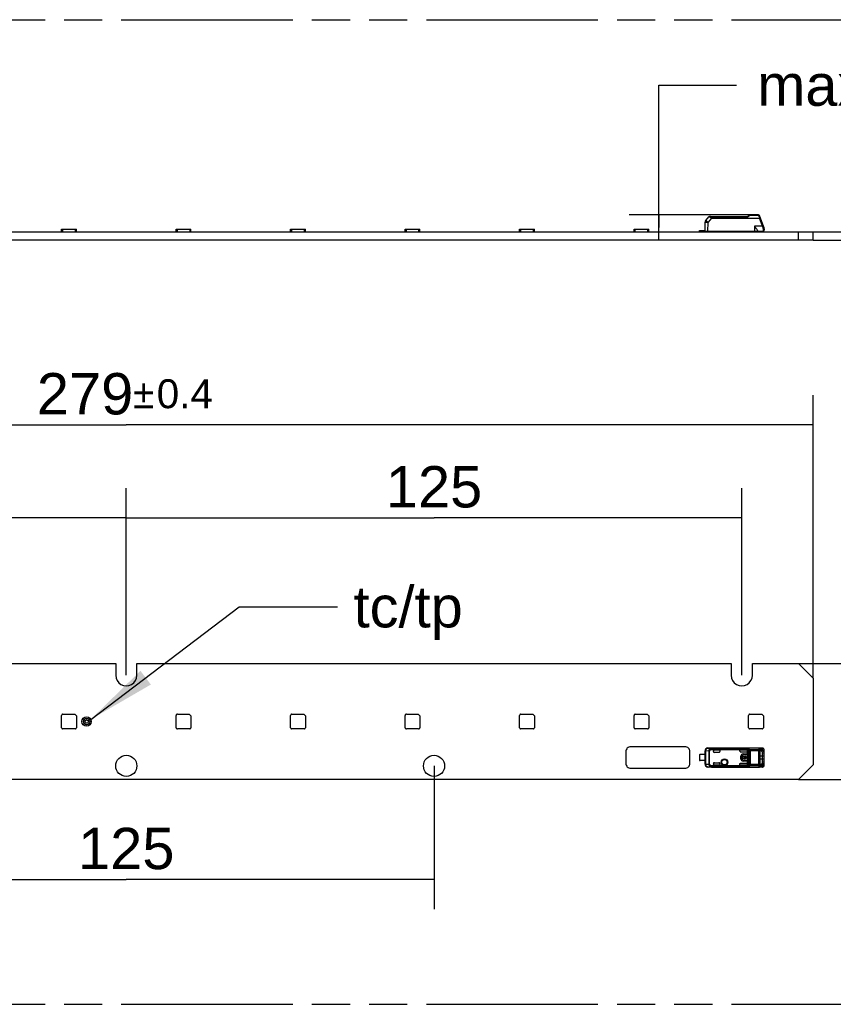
# Model space of a CAD drawing. Header units: millimetres. Extents: x 0 to 210, y 0 to 297.
# Tile 4 of 36: x 91 to 133, y 133 to 183. Entities that reach past the tile are written whole.
import ezdxf
from ezdxf.enums import TextEntityAlignment as Align

# ---------------------------------------------------------------- set-up
doc = ezdxf.new("R2010")
doc.units = ezdxf.units.MM
doc.header["$LTSCALE"] = 19.36
doc.linetypes.add('PHANTOM', pattern=[0.8, 0.45, -0.05, 0.1, -0.05, 0.1, -0.05])
doc.layers.get('0').update_dxf_attribs({"linetype": 'CONTINUOUS'})
for name, color, linetype in [('DEFAULT_3', 7, 'PHANTOM'), ('Z_DIM_2D', 7, 'CONTINUOUS'), ('Z_NOTICE', 7, 'CONTINUOUS')]:
    doc.layers.add(name, color=color, linetype=linetype)
doc.styles.get("Standard").update_dxf_attribs({"font": 'txt', "width": 0.7})
doc.styles.add('TEXTSTYLE_3', font='helveticaneueltw1g-ltcn.otf')
doc.styles.add('TEXTSTYLE_4', font='gdt', dxfattribs={"width": 0.7})
doc.dimstyles.new('DIMSTYLE_3', dxfattribs={"dimtxt": 2.1, "dimasz": 3.5, "dimexe": 1.5, "dimexo": 0, "dimgap": 0.525, "dimtad": 1, "dimdec": 3, "dimlfac": 4, "dimdsep": 46, "dimtxsty": 'TEXTSTYLE_3', "dimblk": '_FILLED', "dimblk1": '_FILLED', "dimblk2": '_FILLED', "dimcen": 0.09, "dimclrt": 5, "dimazin": 2, "dimtp": 0.5, "dimtm": 0.5, "dimtfac": 1, "dimtdec": 3, "dimtofl": 0, "dimtmove": 0, "dimatfit": 3, "dimldrblk": '_FILLED', "dimfxl": 0, "dimtolj": 1, "dimarcsym": 0})
doc.dimstyles.new('DIMSTYLE_4', dxfattribs={"dimtxt": 2.1, "dimasz": 3.5, "dimexe": 1.5, "dimexo": 0, "dimgap": 0.525, "dimtad": 1, "dimdec": 3, "dimlfac": 4, "dimdsep": 46, "dimtxsty": 'TEXTSTYLE_3', "dimblk": '_FILLED', "dimblk1": '_FILLED', "dimblk2": '_FILLED', "dimcen": 0.09, "dimclrt": 5, "dimazin": 2, "dimtol": 1, "dimtp": 0.4, "dimtm": 0.4, "dimtfac": 1, "dimtdec": 3, "dimtofl": 0, "dimtmove": 0, "dimatfit": 3, "dimldrblk": '_FILLED', "dimfxl": 0, "dimtolj": 1, "dimarcsym": 0})
doc.dimstyles.new('DIMSTYLE_5', dxfattribs={"dimtxt": 2.1, "dimasz": 3.5, "dimexe": 1.5, "dimexo": 0, "dimgap": 1.05, "dimtad": 1, "dimdec": 3, "dimlfac": 4, "dimdsep": 46, "dimtxsty": 'TEXTSTYLE_3', "dimblk": '_FILLED', "dimblk1": '_FILLED', "dimblk2": '_FILLED', "dimcen": 0.09, "dimclrt": 5, "dimazin": 2, "dimtol": 1, "dimtp": 0.15, "dimtm": 0.15, "dimtfac": 1, "dimtdec": 3, "dimtofl": 0, "dimtmove": 0, "dimatfit": 3, "dimldrblk": '_FILLED', "dimfxl": 0, "dimtolj": 1, "dimarcsym": 0})
doc.dimstyles.new('DIMSTYLE_6', dxfattribs={"dimtxt": 2.1, "dimasz": 3.5, "dimexe": 1.5, "dimexo": 0, "dimgap": 1.05, "dimtad": 1, "dimdec": 3, "dimlfac": 4, "dimdsep": 46, "dimtxsty": 'TEXTSTYLE_3', "dimblk": '_FILLED', "dimblk1": '_FILLED', "dimblk2": '_FILLED', "dimcen": 0.09, "dimclrt": 5, "dimazin": 2, "dimtp": 0.1, "dimtm": 0.1, "dimtfac": 1, "dimtdec": 3, "dimtofl": 0, "dimtmove": 0, "dimatfit": 3, "dimldrblk": '_FILLED', "dimfxl": 0, "dimtolj": 1, "dimarcsym": 0})
doc.dimstyles.get("Standard").update_dxf_attribs({"dimtxt": 3.5, "dimasz": 3.5, "dimexe": 1.5, "dimexo": 0, "dimtad": 1, "dimdsep": 46, "dimtxsty": 'Standard', "dimblk": '_FILLED', "dimblk1": '_FILLED', "dimblk2": '_FILLED', "dimcen": 0.09, "dimclrt": 5, "dimazin": 2, "dimtol": 1, "dimtp": 0.05, "dimtm": 0.05, "dimtfac": 1, "dimtofl": 0, "dimtmove": 0, "dimatfit": 3, "dimldrblk": '_FILLED', "dimfxl": 0, "dimtolj": 1, "dimarcsym": 0})

# ---------------------------------------------------------------- blocks, each defined once
blk = doc.blocks.new('*D4')
at = {"layer": 'Z_DIM_2D', "color": 2, "linetype": 'Continuous', "transparency": 16777216}
for p, q in [((65.594, 149.388), (65.594, 158.886)), ((96.844, 149.388), (96.844, 158.886)), ((65.594, 157.386), (81.219, 157.386)), ((96.844, 157.386), (81.219, 157.386))]:
    blk.add_line(p, q, dxfattribs=at)
at = {"layer": 'Z_DIM_2D', "color": 5, "linetype": 'Continuous', "transparency": 16777216, "style": 'TEXTSTYLE_3'}
blk.add_text('125', height=2.1, dxfattribs=at).set_placement((81.219, 157.911), align=Align.CENTER)
blk = doc.blocks.new('_FILLED')
at = {"color": 0, "linetype": 'ByBlock'}
blk.add_solid([(0, 0), (-1, 0.125), (-1, -0.125)], dxfattribs=at)
blk = doc.blocks.new('_NONE')
blk = doc.blocks.new('*D5')
at = {"layer": 'Z_DIM_2D', "color": 2, "linetype": 'Continuous', "transparency": 16777216}
for p, q in [((96.844, 149.388), (96.844, 158.886)), ((128.094, 149.388), (128.094, 158.886)), ((96.844, 157.386), (112.469, 157.386)), ((128.094, 157.386), (112.469, 157.386))]:
    blk.add_line(p, q, dxfattribs=at)
at = {"layer": 'Z_DIM_2D', "color": 5, "linetype": 'Continuous', "transparency": 16777216, "style": 'TEXTSTYLE_3'}
blk.add_text('125', height=2.1, dxfattribs=at).set_placement((112.469, 157.911), align=Align.CENTER)
blk = doc.blocks.new('*D6')
at = {"layer": 'Z_DIM_2D', "color": 2, "linetype": 'Continuous', "transparency": 16777216}
for p, q in [((61.969, 149.238), (61.969, 163.61)), ((131.719, 149.238), (131.719, 163.61)), ((61.969, 162.11), (96.844, 162.11)), ((131.719, 162.11), (96.844, 162.11))]:
    blk.add_line(p, q, dxfattribs=at)
at = {"layer": 'Z_DIM_2D', "color": 5, "linetype": 'Continuous', "transparency": 16777216}
for s, height, style, p in [('279', 2.1, 'TEXTSTYLE_3', (94.752, 162.635)), ('`', 1.47, 'TEXTSTYLE_4', (97.726, 162.95)), ('0.4', 1.47, 'TEXTSTYLE_3', (99.817, 162.95))]:
    blk.add_text(s, height=height, dxfattribs=dict(at, style=style)).set_placement(p, align=Align.CENTER)
blk = doc.blocks.new('*D7')
at = {"layer": 'Z_DIM_2D', "color": 2, "linetype": 'Continuous', "transparency": 16777216}
for p, q in [((136.534, 147.038), (136.534, 160.533)), ((130.969, 149.988), (138.034, 149.988)), ((136.534, 149.988), (136.534, 147.038)), ((136.534, 144.088), (136.534, 147.038)), ((130.969, 144.088), (138.034, 144.088))]:
    blk.add_line(p, q, dxfattribs=at)
at = {"layer": 'Z_DIM_2D', "color": 5, "linetype": 'Continuous', "transparency": 16777216}
for s, height, style, p in [('0.4', 1.47, 'TEXTSTYLE_3', (135.694, 158.065)), ('`', 1.47, 'TEXTSTYLE_4', (135.694, 156.35)), ('23.6', 2.1, 'TEXTSTYLE_3', (136.009, 151.413))]:
    blk.add_text(s, height=height, rotation=90, dxfattribs=dict(at, style=style)).set_placement(p)
blk = doc.blocks.new('*D8')
at = {"layer": 'Z_DIM_2D', "color": 2, "linetype": 'Continuous', "transparency": 16777216}
for p, q in [((81.219, 144.788), (81.219, 137.518)), ((112.469, 144.788), (112.469, 137.518)), ((81.219, 139.018), (96.844, 139.018)), ((112.469, 139.018), (96.844, 139.018))]:
    blk.add_line(p, q, dxfattribs=at)
at = {"layer": 'Z_DIM_2D', "color": 5, "linetype": 'Continuous', "transparency": 16777216, "style": 'TEXTSTYLE_3'}
blk.add_text('125', height=2.1, dxfattribs=at).set_placement((96.844, 139.543), align=Align.CENTER)
blk = doc.blocks.new('*D11')
at = {"layer": 'Z_DIM_2D', "color": 2, "linetype": 'Continuous', "transparency": 16777216}
for p, q in [((134.136, 171.698), (134.136, 175.594)), ((134.136, 175.594), (138.086, 175.594)), ((131.719, 171.904), (135.636, 171.904)), ((134.136, 171.904), (134.136, 171.698)), ((134.136, 171.492), (134.136, 171.698)), ((131.719, 171.492), (135.636, 171.492))]:
    blk.add_line(p, q, dxfattribs=at)
at = {"layer": 'Z_DIM_2D', "color": 5, "linetype": 'Continuous', "transparency": 16777216}
for s, height, style, p in [('1.65', 2.1, 'TEXTSTYLE_3', (139.136, 174.544)), ('`', 1.47, 'TEXTSTYLE_4', (144.073, 174.859)), ('0.15', 1.47, 'TEXTSTYLE_3', (145.788, 174.859))]:
    blk.add_text(s, height=height, dxfattribs=dict(at, style=style)).set_placement(p)
blk = doc.blocks.new('*D12')
at = {"layer": 'Z_DIM_2D', "color": 2, "linetype": 'Continuous', "transparency": 16777216}
for p, q in [((123.875, 172.129), (123.875, 179.356)), ((123.875, 179.356), (127.825, 179.356)), ((128.539, 172.767), (122.375, 172.767)), ((123.875, 172.767), (123.875, 172.129)), ((123.875, 171.492), (123.875, 172.129))]:
    blk.add_line(p, q, dxfattribs=at)
at = {"layer": 'Z_DIM_2D', "color": 5, "linetype": 'Continuous', "transparency": 16777216, "style": 'TEXTSTYLE_3'}
for s, p in [('5.5', (134.642, 178.306)), ('max. ', (128.875, 178.306))]:
    blk.add_text(s, height=2.1, dxfattribs=at).set_placement(p)

msp = doc.modelspace()

# ---------------------------------------------------------------- linework, layer by layer
at = {"color": 7, "linetype": 'Continuous'}
for p, q in [((126.26457, 172.48862), (126.42011, 172.67399)), ((126.45841, 172.69185), (128.38401, 172.69185)), ((126.51251, 172.69177), (126.51531, 172.69185)), ((128.38366, 172.69185), (128.45436, 172.74046)), ((128.9493, 172.76685), (128.53934, 172.76685)), ((128.99286, 172.59845), (128.99466, 172.5936)), ((129.21026, 172.14606), (128.99629, 172.73395)), ((93.56282, 171.90435), (93.56282, 172.03485)), ((93.56282, 172.03485), (94.31282, 172.03485)), ((94.31282, 171.90435), (94.31282, 172.03485)), ((99.37532, 172.03485), (100.12532, 172.03485)), ((99.37532, 171.90435), (99.37532, 172.03485)), ((100.12532, 171.90435), (100.12532, 172.03485)), ((105.18782, 172.03485), (105.93782, 172.03485)), ((105.18782, 171.90435), (105.18782, 172.03485)), ((105.93782, 171.90435), (105.93782, 172.03485)), ((111.00032, 172.03485), (111.75032, 172.03485)), ((111.00032, 171.90435), (111.00032, 172.03485)), ((111.75032, 171.90435), (111.75032, 172.03485)), ((116.81282, 172.03485), (117.56282, 172.03485)), ((116.81282, 171.90435), (116.81282, 172.03485)), ((117.56282, 171.90435), (117.56282, 172.03485)), ((122.62532, 172.03485), (123.37532, 172.03485)), ((122.62532, 171.90435), (122.62532, 172.03485)), ((123.37532, 171.90435), (123.37532, 172.03485)), ((126.22532, 171.91685), (126.22948, 172.39351)), ((128.73951, 172.19185), (128.73782, 172.19403)), ((129.22532, 172.06073), (129.22532, 171.99185)), ((61.96907, 171.90435), (131.71907, 171.90435)), ((94.59407, 171.90435), (94.59407, 171.90935)), ((94.59407, 171.90935), (95.06907, 171.90935)), ((95.06907, 171.90435), (95.06907, 171.90935)), ((125.95032, 171.97935), (126.22587, 171.97935)), ((125.95032, 171.90435), (125.95032, 171.97935)), ((125.98782, 171.94185), (126.22554, 171.94185)), ((128.88782, 171.91685), (126.22532, 171.91685)), ((128.63782, 171.91685), (128.62532, 171.90435)), ((128.88782, 171.91685), (128.88782, 171.9636)), ((128.88782, 171.94185), (129.17532, 171.94185)), ((129.21282, 171.90435), (129.21282, 171.95901)), ((130.96907, 171.49185), (130.96907, 171.90435)), ((131.71907, 171.49185), (131.71907, 171.90435)), ((131.71907, 171.49185), (61.96907, 171.49185)), ((66.13157, 149.9882), (96.30657, 149.9882)), ((96.30657, 149.9882), (96.30657, 149.3882)), ((97.38157, 149.3882), (97.38157, 149.9882)), ((97.38157, 149.9882), (127.55657, 149.9882)), ((127.55657, 149.9882), (127.55657, 149.3882)), ((128.63157, 149.9882), (130.96907, 149.9882)), ((128.63157, 149.3882), (128.63157, 149.9882)), ((131.71907, 149.2382), (130.96907, 149.9882)), ((131.71907, 149.2382), (131.71907, 144.8382)), ((93.56282, 146.7257), (93.56282, 147.3507)), ((93.62532, 147.4132), (94.23157, 147.4132)), ((94.31282, 147.33195), (94.23157, 147.4132)), ((94.31282, 147.33195), (94.31282, 146.7257)), ((99.37532, 146.7257), (99.37532, 147.3507)), ((99.43782, 147.4132), (100.04407, 147.4132)), ((100.12532, 147.33195), (100.04407, 147.4132)), ((100.12532, 147.33195), (100.12532, 146.7257)), ((105.18782, 146.7257), (105.18782, 147.3507)), ((105.25032, 147.4132), (105.85657, 147.4132)), ((105.93782, 147.33195), (105.85657, 147.4132)), ((105.93782, 147.33195), (105.93782, 146.7257)), ((111.00032, 146.7257), (111.00032, 147.3507)), ((111.06282, 147.4132), (111.66907, 147.4132)), ((111.75032, 147.33195), (111.66907, 147.4132)), ((111.75032, 147.33195), (111.75032, 146.7257)), ((116.81282, 146.7257), (116.81282, 147.3507)), ((116.87532, 147.4132), (117.48157, 147.4132)), ((117.56282, 147.33195), (117.48157, 147.4132)), ((117.56282, 147.33195), (117.56282, 146.7257)), ((122.62532, 146.7257), (122.62532, 147.3507)), ((122.68782, 147.4132), (123.29407, 147.4132)), ((123.37532, 147.33195), (123.29407, 147.4132)), ((123.37532, 147.33195), (123.37532, 146.7257)), ((128.43782, 146.7257), (128.43782, 147.3507)), ((128.50032, 147.4132), (129.10657, 147.4132)), ((129.18782, 147.33195), (129.10657, 147.4132)), ((129.18782, 147.33195), (129.18782, 146.7257)), ((94.25032, 146.6632), (93.62532, 146.6632)), ((100.06282, 146.6632), (99.43782, 146.6632)), ((105.87532, 146.6632), (105.25032, 146.6632)), ((111.68782, 146.6632), (111.06282, 146.6632)), ((117.50032, 146.6632), (116.87532, 146.6632)), ((123.31282, 146.6632), (122.68782, 146.6632)), ((129.12532, 146.6632), (128.50032, 146.6632)), ((122.20657, 145.5132), (122.20657, 144.9132)), ((125.20657, 145.7632), (122.45657, 145.7632)), ((125.45657, 144.9132), (125.45657, 145.5132)), ((126.22532, 144.87393), (126.22532, 145.54894)), ((126.22948, 145.54478), (126.22948, 144.87809)), ((126.37946, 145.69477), (126.37628, 145.69893)), ((126.37629, 145.69893), (128.73782, 145.69893)), ((128.99434, 145.69303), (126.54726, 145.69303)), ((126.65032, 145.52393), (126.65032, 145.55031)), ((126.70032, 145.60031), (126.97532, 145.60031)), ((126.97532, 145.60031), (126.97532, 145.52393)), ((128.00032, 145.60031), (128.33366, 145.60031)), ((128.00032, 145.53899), (128.00032, 145.60031)), ((128.38366, 145.62088), (128.38366, 144.80198)), ((128.73951, 145.69652), (128.73782, 145.69651)), ((128.73782, 145.69651), (129.13972, 145.69651)), ((128.99464, 145.69301), (128.99286, 145.69272)), ((129.0684, 145.55215), (129.0267, 145.55178)), ((129.05693, 145.57734), (129.05073, 145.57614)), ((129.13892, 145.57774), (129.05699, 145.57707)), ((129.06832, 145.55216), (129.13892, 145.57774)), ((129.14029, 145.69652), (129.13973, 145.69651)), ((129.19689, 145.67339), (129.19685, 145.67343)), ((129.20252, 145.66772), (129.19686, 145.67342)), ((129.21071, 145.65686), (129.20252, 145.66772)), ((129.22532, 144.82532), (129.22532, 145.59749)), ((125.95032, 145.35505), (125.95032, 145.06768)), ((126.22587, 145.36768), (125.98782, 145.36768)), ((126.22587, 145.05518), (125.98782, 145.05518)), ((126.92531, 145.47393), (126.70032, 145.47393)), ((128.33366, 145.48897), (128.05034, 145.48897)), ((128.05205, 145.13643), (128.05205, 145.28643)), ((128.05866, 145.13643), (128.05866, 145.28643)), ((128.12158, 145.33493), (128.08845, 145.33493)), ((128.08845, 145.33493), (128.08845, 145.08793)), ((128.08845, 145.08793), (128.12158, 145.08793)), ((128.12158, 145.228), (128.12158, 145.33493)), ((128.14718, 145.228), (128.12158, 145.228)), ((128.12158, 145.19487), (128.14718, 145.19487)), ((128.12158, 145.08793), (128.12158, 145.19487)), ((128.15866, 145.39305), (128.30866, 145.39305)), ((128.15866, 145.38643), (128.30866, 145.38643)), ((128.30866, 145.03643), (128.15866, 145.03643)), ((128.30866, 145.02982), (128.15866, 145.02982)), ((128.28149, 145.228), (128.17822, 145.228)), ((128.17822, 145.19487), (128.28149, 145.19487)), ((128.20917, 145.26156), (128.20917, 145.29318)), ((128.25055, 145.29318), (128.25055, 145.26156)), ((128.33845, 145.228), (128.31254, 145.228)), ((128.31254, 145.19487), (128.33845, 145.19487)), ((128.33845, 145.19487), (128.33845, 145.228)), ((128.35866, 145.33643), (128.35866, 145.08643)), ((128.36527, 145.33643), (128.36527, 145.08643)), ((129.00132, 145.424), (129.00132, 144.99898)), ((129.15034, 145.12393), (129.15047, 145.40038)), ((129.15034, 145.02291), (129.15034, 145.12393)), ((129.22528, 145.01225), (129.15034, 145.02246)), ((129.15036, 145.40038), (129.22528, 145.41062)), ((122.45657, 144.6632), (125.20657, 144.6632)), ((128.73783, 144.72393), (126.37629, 144.72393)), ((126.54727, 144.72984), (128.99436, 144.72984)), ((126.65032, 144.87256), (126.65032, 144.89893)), ((126.70032, 144.94893), (126.92531, 144.94893)), ((126.97532, 144.82256), (126.70032, 144.82256)), ((126.97532, 144.89893), (126.97532, 144.82256)), ((128.00032, 144.82256), (128.00032, 144.88387)), ((128.33361, 144.82256), (128.00032, 144.82256)), ((128.05034, 144.9339), (128.33366, 144.9339)), ((129.13972, 144.72635), (128.73782, 144.72635)), ((128.73951, 144.72634), (128.73782, 144.72635)), ((128.99286, 144.73015), (128.99466, 144.72986)), ((129.02676, 144.87108), (129.06835, 144.87072)), ((129.05119, 144.84685), (129.05698, 144.8456)), ((129.05703, 144.8458), (129.13902, 144.84512)), ((129.13972, 144.72635), (129.14032, 144.72634)), ((129.1969, 144.74949), (129.19683, 144.74943)), ((129.22381, 144.803), (129.22515, 144.81744)), ((129.22515, 144.81744), (129.22532, 144.82529)), ((130.96907, 144.0882), (131.71907, 144.8382)), ((130.96907, 144.0882), (62.71907, 144.0882))]:
    msp.add_line(p, q, dxfattribs=at)
at = {"color": 9, "linetype": 'Continuous'}
for p, q in [((126.54727, 172.59349), (126.37886, 172.39294)), ((126.45391, 172.66763), (126.49388, 172.66019)), ((126.51531, 172.69185), (126.51471, 172.69183)), ((126.51531, 172.66407), (126.51531, 172.69185)), ((126.51531, 172.66407), (128.39882, 172.66407)), ((126.54727, 172.60443), (128.99436, 172.60443)), ((126.54727, 172.59349), (126.54727, 172.60443)), ((126.54727, 172.59349), (128.99436, 172.59349)), ((128.39882, 172.66407), (128.4037, 172.66809)), ((128.44402, 172.70173), (128.47051, 172.72402)), ((128.47051, 172.72402), (128.48268, 172.73423)), ((128.53934, 172.76685), (128.53934, 172.75574)), ((128.53934, 172.75574), (128.9493, 172.75574)), ((128.9493, 172.76685), (128.9493, 172.75574)), ((128.9493, 172.75574), (128.95198, 172.74675)), ((128.95198, 172.74675), (128.95782, 172.72713)), ((128.95782, 172.72713), (128.96773, 172.69395)), ((128.97621, 172.66543), (128.99436, 172.60443)), ((129.13972, 172.19403), (128.99436, 172.59349)), ((93.62532, 171.90435), (93.62532, 172.03485)), ((94.25032, 172.03485), (94.25032, 171.90435)), ((99.43782, 171.90435), (99.43782, 172.03485)), ((100.06282, 172.03485), (100.06282, 171.90435)), ((105.25032, 171.90435), (105.25032, 172.03485)), ((105.87532, 172.03485), (105.87532, 171.90435)), ((111.06282, 171.90435), (111.06282, 172.03485)), ((111.68782, 172.03485), (111.68782, 171.90435)), ((116.87532, 171.90435), (116.87532, 172.03485)), ((117.50032, 172.03485), (117.50032, 171.90435)), ((122.68782, 171.90435), (122.68782, 172.03485)), ((123.31282, 172.03485), (123.31282, 171.90435)), ((126.37628, 171.91685), (126.37886, 172.39294)), ((129.13972, 172.19403), (128.73782, 172.19403)), ((128.73782, 172.19403), (128.73782, 171.91685)), ((129.17532, 172.02779), (129.17532, 171.94185)), ((125.98782, 171.94185), (125.98782, 171.97935)), ((128.6055, 171.91685), (128.6055, 171.90435)), ((128.78782, 171.90435), (128.78782, 171.91685)), ((126.22948, 145.54478), (126.22532, 145.54894)), ((126.22948, 145.54478), (126.26457, 145.54478)), ((126.42011, 145.54316), (126.26457, 145.54478)), ((126.26457, 144.87809), (126.26457, 145.54478)), ((126.37946, 145.69477), (126.54726, 145.69303)), ((126.42011, 145.54316), (126.45841, 145.54316)), ((126.42011, 145.54316), (126.42011, 144.8797)), ((126.45841, 144.8797), (126.45841, 145.54316)), ((126.49388, 145.66677), (126.51532, 145.62549)), ((128.39853, 145.67028), (126.51531, 145.67028)), ((126.51532, 145.62549), (126.51531, 145.67028)), ((126.51532, 145.62549), (128.38401, 145.62549)), ((126.54727, 145.69172), (126.54727, 145.69303)), ((128.99436, 145.69172), (126.54727, 145.69172)), ((128.45436, 145.58471), (128.45436, 144.83815)), ((128.9493, 145.59677), (128.53934, 145.59677)), ((128.53934, 144.82609), (128.53934, 145.59677)), ((128.53934, 145.56535), (128.99629, 145.56534)), ((128.9493, 145.59677), (128.9493, 144.82609)), ((128.99345, 145.69264), (128.99488, 145.69173)), ((128.99434, 145.69303), (129.13972, 145.69651)), ((128.99629, 144.85751), (128.99629, 145.56534)), ((129.04135, 145.64303), (129.18674, 145.64652)), ((129.21027, 145.63637), (129.21027, 145.4982)), ((128.05205, 145.28643), (128.05866, 145.28643)), ((128.05866, 145.13643), (128.05205, 145.13643)), ((128.15866, 145.38643), (128.15866, 145.39305)), ((128.15866, 145.02982), (128.15866, 145.03643)), ((128.30866, 145.39305), (128.30866, 145.38643)), ((128.30866, 145.03643), (128.30866, 145.02982)), ((128.35866, 145.33643), (128.36527, 145.33643)), ((128.36527, 145.08643), (128.35866, 145.08643)), ((129.00132, 145.29893), (129.22532, 145.29893)), ((129.22532, 145.12393), (129.00132, 145.12393)), ((126.22532, 144.87393), (126.22948, 144.87809)), ((126.26457, 144.87809), (126.22948, 144.87809)), ((126.26457, 144.87809), (126.42011, 144.8797)), ((126.37628, 144.72393), (126.37886, 144.72809)), ((126.54727, 144.72984), (126.37886, 144.72809)), ((126.45841, 144.8797), (126.42011, 144.8797)), ((126.51531, 144.79738), (126.49388, 144.75609)), ((128.38401, 144.79738), (126.51531, 144.79738)), ((126.51531, 144.75259), (126.51531, 144.79738)), ((126.51531, 144.75259), (128.39882, 144.75259)), ((126.54727, 144.73115), (128.99436, 144.73115)), ((126.54727, 144.72984), (126.54727, 144.73115)), ((128.99629, 144.85751), (128.53934, 144.85751)), ((128.53934, 144.82609), (128.9493, 144.82609)), ((128.99487, 144.73114), (128.99345, 144.73023)), ((129.13972, 144.72635), (128.99436, 144.72984)), ((129.18674, 144.77635), (129.04135, 144.77984)), ((129.13902, 144.84512), (129.06831, 144.87072)), ((129.21029, 144.92465), (129.21026, 144.78649))]:
    msp.add_line(p, q, dxfattribs=at)
at = {"color": 7, "linetype": 'Continuous'}
for points in [[(129.22532, 145.59751), (129.22523, 145.60324), (129.22409, 145.61783), (129.22144, 145.63162), (129.21703, 145.64469), (129.21071, 145.65686)], [(129.19683, 144.74944), (129.20135, 144.75387), (129.20978, 144.76456), (129.2163, 144.7765), (129.22093, 144.78937), (129.22381, 144.803)]]:
    msp.add_lwpolyline(points, dxfattribs=at)
for centre, radius in [((94.83157, 147.0382), 0.2375), ((94.83157, 147.0382), 0.1625), ((94.83157, 147.0382), 0.0875), ((96.84407, 144.7882), 0.5375), ((112.46907, 144.7882), 0.5375), ((127.21282, 144.97393), 0.16425), ((127.21282, 144.97393), 0.1375)]:
    msp.add_circle(centre, radius, dxfattribs=at)
at = {"color": 9, "linetype": 'Continuous'}
msp.add_circle((127.21282, 144.97393), 0.14645, dxfattribs=at)
at = {"color": 7, "linetype": 'Continuous'}
for centre, radius, start, end in [((126.45841, 172.64185), 0.05, 90.00006, 139.999855), ((128.53934, 172.61685), 0.15, 90.000732, 124.508124), ((128.9493, 172.71685), 0.05, 20.0006, 89.999945), ((126.37948, 172.3922), 0.15, 140, 179.5), ((128.97532, 172.0606), 0.25, 0.030546, 19.990348), ((126.46282, 172.05435), 0.15, 270, 293.556464), ((128.45032, 172.05435), 0.15, 249.703743, 270), ((129.17532, 171.99185), 0.05, 270, 360), ((96.84407, 149.3882), 0.5375, 179.999227, 360), ((128.09407, 149.3882), 0.5375, 179.999227, 360), ((93.62532, 147.35071), 0.0625, 89.997414, 180), ((99.43782, 147.35071), 0.0625, 89.997414, 180), ((105.25032, 147.35071), 0.0625, 89.997414, 180), ((111.06282, 147.35071), 0.0625, 89.997414, 180), ((116.87532, 147.35071), 0.0625, 89.997414, 180), ((122.68782, 147.35071), 0.0625, 89.997414, 180), ((128.50032, 147.35071), 0.0625, 89.997414, 180), ((93.62532, 146.7257), 0.0625, 180, 270.002586), ((94.25032, 146.7257), 0.0625, 269.997414, 360), ((99.43782, 146.7257), 0.0625, 180, 270.002586), ((100.06282, 146.7257), 0.0625, 269.997414, 360), ((105.25032, 146.7257), 0.0625, 180, 270.002586), ((105.87532, 146.7257), 0.0625, 269.997414, 360), ((111.06282, 146.7257), 0.0625, 180, 270.002586), ((111.68782, 146.7257), 0.0625, 269.997414, 360), ((116.87532, 146.7257), 0.0625, 180, 270.002586), ((117.50032, 146.7257), 0.0625, 269.997414, 360), ((122.68782, 146.7257), 0.0625, 180, 270.002586), ((123.31282, 146.7257), 0.0625, 269.997414, 360), ((128.50032, 146.7257), 0.0625, 180, 270.002586), ((129.12532, 146.7257), 0.0625, 269.997414, 360), ((122.45657, 145.51321), 0.25, 89.99937, 180), ((125.20657, 145.51321), 0.25, 0, 90.00063), ((126.37532, 145.54894), 0.15, 89.630927, 179.98469), ((126.70032, 145.52393), 0.05, 180, 270), ((128.33365, 145.5503), 0.05001, 0.007626, 89.991814), ((128.41323, 145.62091), 0.02957, 171.098525, 180.062486), ((125.98782, 145.30518), 0.0625, 90, 126.943005), ((125.98782, 145.11768), 0.0625, 233.130102, 270), ((128.15866, 145.28643), 0.10661, 90, 180), ((128.15866, 145.13643), 0.10661, 180, 270), ((128.15866, 145.28643), 0.1, 90, 180), ((128.15866, 145.13643), 0.1, 180, 270), ((128.22986, 145.21143), 0.08432, 104.204189, 168.672739), ((128.22986, 145.21143), 0.08432, 191.327261, 348.672739), ((128.22986, 145.21143), 0.05423, 112.431983, 162.215345), ((128.22986, 145.21143), 0.05423, 197.784655, 342.215345), ((128.22986, 145.21143), 0.08432, 11.327261, 75.795811), ((128.22986, 145.21143), 0.05423, 17.784655, 67.568017), ((128.30866, 145.33643), 0.05661, 0, 90), ((128.30866, 145.33643), 0.05, 0, 90), ((128.30866, 145.08643), 0.05661, 270, 360), ((128.30866, 145.08643), 0.05, 270, 360), ((133.33196, 129.82757), 16.20436, 104.736244, 104.993815), ((122.45657, 144.9132), 0.25, 180, 270.00063), ((125.20657, 144.9132), 0.25, 269.99937, 360), ((126.37532, 144.87393), 0.15, 180.000825, 270.368479), ((126.37949, 144.8781), 0.15001, 180.00334, 269.760034), ((126.70032, 144.89893), 0.05, 90, 180), ((128.33366, 144.87256), 0.05, 269.939039, 359.97329), ((128.41321, 144.80195), 0.02955, 179.93864, 188.901458), ((129.06872, 144.91174), 0.04102, 269.4929, 277.584436), ((134.52825, 165.15519), 20.91838, 255.072289, 255.271835), ((129.11961, 144.97287), 0.1027, 331.997982, 338.669013)]:
    msp.add_arc(centre, radius, start, end, dxfattribs=at)
at = {"color": 9, "linetype": 'Continuous'}
for centre, radius, start, end in [((125.1561, 176.60179), 5.10106, 309.542543, 309.92225), ((123.90317, 178.09637), 7.05134, 309.936468, 310.088456), ((128.54509, 172.6601), 0.0969, 123.451558, 130.090496), ((117.72563, 169.33575), 11.73296, 16.486434, 16.631757), ((129.53382, 172.44893), 0.56089, 163.919922, 164.454274), ((129.11105, 172.2724), 0.16745, 288.167353, 290.009088), ((126.37949, 145.54477), 0.15001, 90.00985, 179.9947), ((129.13958, 145.6522), 0.04432, 80.265378, 89.81529), ((129.13958, 144.77067), 0.04432, 270.175416, 279.730633)]:
    msp.add_arc(centre, radius, start, end, dxfattribs=at)
at = {"color": 7, "linetype": 'Continuous'}
for centre, major_axis, ratio, start_param, end_param in [((125.98782, 171.87935), (0.0625, 0), 1, 1.57079633, 2.21429744), ((126.70032, 145.55031), (0, 0.05), 0.99999391, 0, 1.57079633), ((126.92531, 145.52393), (0.05001, 0), 0.9998477, -1.57079633, 0), ((128.05033, 145.53898), (0.03537, -0.03537), 0.99969546, -2.35634676, -0.78524587), ((128.33366, 145.53898), (0, 0.05001), 0.9998477, -3.14159265, -1.57079633), ((126.70032, 144.87256), (0, 0.05), 0.99999391, -4.71238898, -3.14159265), ((126.92531, 144.89893), (0.05001, 0), 0.9998477, -0.00000058, 1.57079633), ((128.33366, 144.88389), (0, 0.05001), 0.9998477, -1.57079615, 0)]:
    msp.add_ellipse(centre, major_axis=major_axis, ratio=ratio, start_param=start_param, end_param=end_param, dxfattribs=at)
at = {"color": 9, "linetype": 'Continuous'}
for points, knots in [([(126.42011, 172.67399), (126.42062, 172.67459), (126.42427, 172.67259), (126.43011, 172.67263), (126.44087, 172.66986), (126.44899, 172.66855), (126.4537, 172.66768)], [0, 0, 0, 0, 0.06921773, 0.26505077, 0.57997818, 1, 1, 1, 1]), ([(126.51471, 172.69183), (126.51236, 172.6917), (126.5055, 172.6887), (126.49803, 172.67697), (126.49501, 172.66638), (126.49388, 172.66019)], [0, 0, 0, 0, 0.17663155, 0.52835789, 1, 1, 1, 1]), ([(126.49388, 172.66019), (126.49591, 172.65347), (126.50089, 172.63997), (126.50984, 172.6198), (126.5252, 172.60205), (126.53979, 172.59582), (126.54727, 172.59349)], [0, 0, 0, 0, 0.23520726, 0.48229857, 0.73733247, 1, 1, 1, 1]), ([(126.54727, 172.60443), (126.54105, 172.60547), (126.52886, 172.61146), (126.52057, 172.62883), (126.5172, 172.64644), (126.51533, 172.65823), (126.51531, 172.66407)], [0, 0, 0, 0, 0.2594854, 0.51250682, 0.75995326, 1, 1, 1, 1]), ([(128.45436, 172.74046), (128.45596, 172.74156), (128.4659, 172.7449), (128.47618, 172.73906), (128.48268, 172.73423)], [0, 0, 0, 0, 0.19366281, 1, 1, 1, 1]), ([(128.49167, 172.74095), (128.49497, 172.74312), (128.50953, 172.75143), (128.52653, 172.75566), (128.53934, 172.75574)], [0, 0, 0, 0, 0.23584892, 1, 1, 1, 1]), ([(129.01471, 172.68334), (129.01364, 172.6863), (129.00718, 172.6938), (128.98945, 172.69763), (128.97542, 172.6959), (128.96773, 172.69395)], [0, 0, 0, 0, 0.18286426, 0.53813808, 1, 1, 1, 1]), ([(128.97215, 172.75444), (128.97506, 172.75365), (128.98517, 172.74989), (128.99363, 172.74125), (128.99629, 172.73395)], [0, 0, 0, 0, 0.28008351, 1, 1, 1, 1]), ([(128.99349, 172.59941), (128.99499, 172.59999), (128.9983, 172.59986), (129.00415, 172.60218), (129.01337, 172.60546), (129.02536, 172.60893), (129.03398, 172.61122), (129.04083, 172.61156), (129.04135, 172.61015)], [0, 0, 0, 0, 0.0968846, 0.19223268, 0.37669098, 0.695112, 0.90955627, 1, 1, 1, 1]), ([(128.99436, 172.59349), (129.00033, 172.59566), (129.01135, 172.59961), (129.02445, 172.60444), (129.03279, 172.60718), (129.03734, 172.60913), (129.03953, 172.6092), (129.04123, 172.61045), (129.04135, 172.61015)], [0, 0, 0, 0, 0.3826041, 0.70691331, 0.83127299, 0.92371983, 0.98068964, 1, 1, 1, 1]), ([(129.04135, 172.61015), (129.04076, 172.61176), (129.03471, 172.61345), (129.01976, 172.61178), (129.0051, 172.60907), (128.99509, 172.60501)], [0, 0, 0, 0, 0.10756913, 0.32134136, 1, 1, 1, 1]), ([(129.18674, 172.21069), (129.18663, 172.21099), (129.18492, 172.20974), (129.18274, 172.20967), (129.17818, 172.20773), (129.16984, 172.20498), (129.15673, 172.20015), (129.1457, 172.1962), (129.13972, 172.19403)], [0, 0, 0, 0, 0.01929832, 0.0761764, 0.16853405, 0.29286949, 0.61714226, 1, 1, 1, 1]), ([(129.16326, 172.11329), (129.16538, 172.10578), (129.17228, 172.07778), (129.17555, 172.04882), (129.17532, 172.02779)], [0, 0, 0, 0, 0.27062447, 1, 1, 1, 1]), ([(129.21026, 172.14606), (129.21104, 172.14392), (129.20807, 172.13725), (129.19414, 172.12623), (129.1795, 172.11911), (129.16835, 172.11506)], [0, 0, 0, 0, 0.12583292, 0.34416208, 1, 1, 1, 1]), ([(129.17532, 172.02779), (129.18754, 172.02781), (129.20958, 172.0317), (129.22532, 172.05157), (129.22532, 172.06073)], [0, 0, 0, 0, 0.57151485, 1, 1, 1, 1]), ([(126.26457, 145.54478), (126.26465, 145.56408), (126.27035, 145.60182), (126.29477, 145.65103), (126.33243, 145.68572), (126.36435, 145.69466), (126.37947, 145.69477)], [0, 0, 0, 0, 0.27934135, 0.54269758, 0.78120924, 1, 1, 1, 1]), ([(126.49388, 145.66677), (126.47266, 145.65401), (126.43485, 145.61853), (126.42034, 145.56803), (126.42011, 145.54316)], [0, 0, 0, 0, 0.49891385, 1, 1, 1, 1]), ([(126.51532, 145.62549), (126.49996, 145.61744), (126.47219, 145.59497), (126.45861, 145.56038), (126.45841, 145.54316)], [0, 0, 0, 0, 0.50167507, 1, 1, 1, 1]), ([(126.54726, 145.69303), (126.53481, 145.693), (126.51191, 145.69178), (126.49777, 145.67425), (126.49388, 145.66677)], [0, 0, 0, 0, 0.59630501, 1, 1, 1, 1]), ([(126.51531, 145.67028), (126.51586, 145.67547), (126.52112, 145.69077), (126.53834, 145.69124), (126.54727, 145.69172)], [0, 0, 0, 0, 0.36860565, 1, 1, 1, 1]), ([(128.48268, 145.62044), (128.47623, 145.62574), (128.45017, 145.64548), (128.42108, 145.66118), (128.39853, 145.67028)], [0, 0, 0, 0, 0.25572339, 1, 1, 1, 1]), ([(128.48268, 145.62044), (128.47975, 145.61831), (128.46819, 145.60825), (128.45921, 145.59532), (128.45436, 145.58471)], [0, 0, 0, 0, 0.23714848, 1, 1, 1, 1]), ([(128.45436, 145.58471), (128.4605, 145.58179), (128.48758, 145.5709), (128.51697, 145.5657), (128.53934, 145.56535)], [0, 0, 0, 0, 0.23300875, 1, 1, 1, 1]), ([(128.53936, 145.59677), (128.53381, 145.59683), (128.51307, 145.59968), (128.49434, 145.6107), (128.48268, 145.62044)], [0, 0, 0, 0, 0.26760351, 1, 1, 1, 1]), ([(128.96772, 145.65302), (128.96591, 145.64901), (128.95839, 145.63074), (128.9529, 145.61169), (128.9493, 145.59677)], [0, 0, 0, 0, 0.22279377, 1, 1, 1, 1]), ([(128.99629, 145.56534), (128.99477, 145.56916), (128.98374, 145.58544), (128.96424, 145.59411), (128.9493, 145.59677)], [0, 0, 0, 0, 0.21332067, 1, 1, 1, 1]), ([(128.99436, 145.69172), (128.99183, 145.68975), (128.98045, 145.67872), (128.97287, 145.66445), (128.96772, 145.65302)], [0, 0, 0, 0, 0.20395745, 1, 1, 1, 1]), ([(129.0147, 145.61129), (129.01251, 145.62162), (128.99963, 145.64127), (128.97884, 145.65115), (128.96772, 145.65302)], [0, 0, 0, 0, 0.48353301, 1, 1, 1, 1]), ([(128.99301, 145.69276), (129.00516, 145.69263), (129.03044, 145.6811), (129.04098, 145.65572), (129.04135, 145.64303)], [0, 0, 0, 0, 0.48917629, 1, 1, 1, 1]), ([(129.04135, 145.64303), (129.04131, 145.65568), (129.03194, 145.68154), (129.00643, 145.693), (128.99434, 145.69303)], [0, 0, 0, 0, 0.51118929, 1, 1, 1, 1]), ([(128.99509, 145.69155), (129.00715, 145.69026), (129.03116, 145.67796), (129.04112, 145.65297), (129.04148, 145.64061)], [0, 0, 0, 0, 0.49511591, 1, 1, 1, 1]), ([(128.99629, 145.56534), (128.99757, 145.5697), (129.00256, 145.58544), (129.00895, 145.60079), (129.0147, 145.61129)], [0, 0, 0, 0, 0.27538849, 1, 1, 1, 1]), ([(129.0147, 145.61129), (129.01665, 145.61485), (129.02374, 145.62672), (129.03308, 145.63771), (129.04135, 145.64303)], [0, 0, 0, 0, 0.29220515, 1, 1, 1, 1]), ([(129.14708, 145.69588), (129.15793, 145.69402), (129.1791, 145.68118), (129.1867, 145.65796), (129.18674, 145.64652)], [0, 0, 0, 0, 0.49028761, 1, 1, 1, 1]), ([(129.18674, 145.64652), (129.18873, 145.64657), (129.19746, 145.64582), (129.20533, 145.64086), (129.21027, 145.63637)], [0, 0, 0, 0, 0.23017476, 1, 1, 1, 1]), ([(129.21027, 145.63638), (129.21063, 145.63986), (129.21072, 145.65328), (129.20421, 145.66673), (129.19689, 145.67339)], [0, 0, 0, 0, 0.26119108, 1, 1, 1, 1]), ([(129.22532, 145.59749), (129.22532, 145.60539), (129.22431, 145.62009), (129.21547, 145.63259), (129.21027, 145.63638)], [0, 0, 0, 0, 0.55103039, 1, 1, 1, 1]), ([(126.42011, 144.8797), (126.42034, 144.85483), (126.43484, 144.80433), (126.47266, 144.76886), (126.49388, 144.75609)], [0, 0, 0, 0, 0.50107438, 1, 1, 1, 1]), ([(126.45841, 144.8797), (126.45842, 144.86249), (126.47226, 144.82787), (126.49998, 144.80546), (126.51531, 144.79738)], [0, 0, 0, 0, 0.49821006, 1, 1, 1, 1]), ([(126.49388, 144.75609), (126.49768, 144.74854), (126.51208, 144.73119), (126.53485, 144.72987), (126.54727, 144.72984)], [0, 0, 0, 0, 0.40493186, 1, 1, 1, 1]), ([(126.54727, 144.73115), (126.53832, 144.7315), (126.52149, 144.73213), (126.51535, 144.74737), (126.51531, 144.75259)], [0, 0, 0, 0, 0.632001, 1, 1, 1, 1]), ([(128.39882, 144.75259), (128.40624, 144.75562), (128.43597, 144.76897), (128.46369, 144.78684), (128.48268, 144.80243)], [0, 0, 0, 0, 0.24585672, 1, 1, 1, 1]), ([(128.53934, 144.85751), (128.53163, 144.85735), (128.50247, 144.85558), (128.47389, 144.84707), (128.45436, 144.83815)], [0, 0, 0, 0, 0.26417893, 1, 1, 1, 1]), ([(128.45436, 144.83815), (128.45924, 144.82748), (128.46824, 144.81454), (128.47982, 144.80452), (128.48268, 144.80243)], [0, 0, 0, 0, 0.76802232, 1, 1, 1, 1]), ([(128.48268, 144.80243), (128.48641, 144.80549), (128.50286, 144.81782), (128.52351, 144.82597), (128.53934, 144.82609)], [0, 0, 0, 0, 0.23350515, 1, 1, 1, 1]), ([(128.9493, 144.82609), (128.95454, 144.82702), (128.97275, 144.83226), (128.99116, 144.84463), (128.99629, 144.85751)], [0, 0, 0, 0, 0.27740857, 1, 1, 1, 1]), ([(128.9493, 144.82609), (128.95058, 144.82077), (128.95553, 144.80166), (128.96184, 144.78284), (128.96773, 144.76983)], [0, 0, 0, 0, 0.27673882, 1, 1, 1, 1]), ([(129.01471, 144.81157), (129.01253, 144.80123), (128.99964, 144.78158), (128.97885, 144.7717), (128.96773, 144.76983)], [0, 0, 0, 0, 0.48354586, 1, 1, 1, 1]), ([(128.96773, 144.76983), (128.96966, 144.76553), (128.97656, 144.75149), (128.98567, 144.73791), (128.99436, 144.73115)], [0, 0, 0, 0, 0.29988904, 1, 1, 1, 1]), ([(128.99349, 144.73025), (129.00558, 144.73069), (129.03066, 144.74208), (129.04063, 144.7673), (129.04135, 144.77984)], [0, 0, 0, 0, 0.49057227, 1, 1, 1, 1]), ([(128.99436, 144.72984), (129.00645, 144.72988), (129.03194, 144.74133), (129.04131, 144.76719), (129.04135, 144.77983)], [0, 0, 0, 0, 0.48881639, 1, 1, 1, 1]), ([(129.04135, 144.77984), (129.04045, 144.76787), (129.03003, 144.74414), (129.00676, 144.73257), (128.99509, 144.73132)], [0, 0, 0, 0, 0.505295, 1, 1, 1, 1]), ([(129.01471, 144.81157), (129.01293, 144.81482), (129.00548, 144.82958), (128.99989, 144.84522), (128.99629, 144.85751)], [0, 0, 0, 0, 0.22473054, 1, 1, 1, 1]), ([(129.04135, 144.77984), (129.03887, 144.78142), (129.02789, 144.79006), (129.01996, 144.80195), (129.01471, 144.81157)], [0, 0, 0, 0, 0.21161866, 1, 1, 1, 1]), ([(129.18674, 144.77635), (129.18671, 144.7649), (129.1791, 144.74168), (129.15792, 144.72885), (129.14707, 144.72699)], [0, 0, 0, 0, 0.50970276, 1, 1, 1, 1]), ([(129.21026, 144.78649), (129.20845, 144.78485), (129.20176, 144.77941), (129.19294, 144.77619), (129.18674, 144.77635)], [0, 0, 0, 0, 0.28255932, 1, 1, 1, 1]), ([(129.21026, 144.78649), (129.21063, 144.78301), (129.21071, 144.7696), (129.20422, 144.75615), (129.1969, 144.74949)], [0, 0, 0, 0, 0.26120361, 1, 1, 1, 1]), ([(129.21026, 144.78649), (129.21549, 144.79025), (129.22425, 144.8028), (129.22532, 144.81745), (129.22532, 144.82532)], [0, 0, 0, 0, 0.44989716, 1, 1, 1, 1])]:
    msp.add_open_spline(points, degree=3, knots=knots, dxfattribs=at)
for points in [[(126.49388, 172.66019), (126.50085, 172.66223), (126.50808, 172.66349), (126.51531, 172.66407)], [(128.9493, 172.75574), (128.95685, 172.75682), (128.96479, 172.75645), (128.97215, 172.75444)], [(126.51531, 145.67028), (126.50808, 145.67057), (126.50063, 145.6694), (126.49388, 145.66677)], [(128.45436, 145.58471), (128.4324, 145.59949), (128.4084, 145.61148), (128.38366, 145.62088)], [(126.49388, 144.75609), (126.50063, 144.75347), (126.50808, 144.7523), (126.51531, 144.75259)], [(128.38366, 144.80198), (128.40841, 144.81138), (128.4324, 144.82337), (128.45436, 144.83815)]]:
    msp.add_open_spline(points, degree=3, dxfattribs=at)
at = {"color": 7, "linetype": 'Continuous'}
for points, knots in [([(128.38401, 172.69185), (128.38516, 172.69185), (128.38778, 172.6889), (128.39283, 172.68012), (128.39629, 172.67089), (128.39882, 172.66407)], [0, 0, 0, 0, 0.10725381, 0.31704955, 1, 1, 1, 1]), ([(126.22948, 172.39351), (126.22948, 172.39376), (126.23101, 172.39338), (126.23261, 172.39386), (126.23646, 172.39368), (126.24371, 172.39387), (126.25627, 172.39378), (126.27454, 172.39378), (126.2969, 172.39365), (126.33211, 172.39341), (126.35979, 172.39314), (126.37886, 172.39294)], [0, 0, 0, 0, 0.00486445, 0.01925727, 0.04307779, 0.07611702, 0.1684332, 0.29269783, 0.4441748, 0.61700624, 1, 1, 1, 1]), ([(126.37886, 172.39294), (126.36431, 172.40522), (126.34318, 172.42302), (126.31627, 172.44563), (126.29919, 172.45998), (126.28518, 172.47162), (126.27562, 172.47973), (126.26995, 172.48421), (126.26715, 172.48685), (126.2656, 172.48748), (126.26472, 172.48881), (126.26457, 172.48862)], [0, 0, 0, 0, 0.38317447, 0.55601489, 0.70746864, 0.83169384, 0.92396795, 0.95698802, 0.98079147, 0.99516741, 1, 1, 1, 1]), ([(128.73951, 172.19185), (128.75618, 172.17032), (128.7888, 172.12835), (128.8338, 172.06757), (128.86605, 172.01977), (128.88327, 171.98575), (128.88782, 171.97031), (128.88782, 171.9636)], [0, 0, 0, 0, 0.29800159, 0.5815679, 0.8284665, 0.92655151, 1, 1, 1, 1]), ([(129.13972, 172.19403), (129.14555, 172.17368), (129.15327, 172.14673), (129.16128, 172.11986), (129.16326, 172.11329)], [0, 0, 0, 0, 0.75524363, 1, 1, 1, 1]), ([(129.17532, 171.94185), (129.17886, 171.94185), (129.19217, 171.9408), (129.205, 171.93521), (129.21282, 171.92935)], [0, 0, 0, 0, 0.2656658, 1, 1, 1, 1]), ([(128.38401, 145.62549), (128.38543, 145.63448), (128.38898, 145.64978), (128.39457, 145.66491), (128.39853, 145.67028)], [0, 0, 0, 0, 0.57694936, 1, 1, 1, 1]), ([(129.01707, 145.53065), (129.01445, 145.52318), (129.00486, 145.48839), (129.0015, 145.45211), (129.00118, 145.424)], [0, 0, 0, 0, 0.21960537, 1, 1, 1, 1]), ([(129.03581, 145.56537), (129.03462, 145.56401), (129.02959, 145.55768), (129.02558, 145.55058), (129.02289, 145.54491)], [0, 0, 0, 0, 0.22317015, 1, 1, 1, 1]), ([(129.05073, 145.57616), (129.04942, 145.57572), (129.04372, 145.57325), (129.03896, 145.56898), (129.03581, 145.56537)], [0, 0, 0, 0, 0.22378663, 1, 1, 1, 1]), ([(129.13973, 145.47945), (129.135, 145.49022), (129.12038, 145.52013), (129.09135, 145.55235), (129.0684, 145.55215)], [0, 0, 0, 0, 0.3387632, 1, 1, 1, 1]), ([(129.21027, 145.4982), (129.20597, 145.50992), (129.19454, 145.53432), (129.17395, 145.56626), (129.1493, 145.57769), (129.13897, 145.57749)], [0, 0, 0, 0, 0.33483498, 0.72304768, 1, 1, 1, 1]), ([(129.1969, 145.67338), (129.19315, 145.67679), (129.17698, 145.68964), (129.15581, 145.69656), (129.14022, 145.69652)], [0, 0, 0, 0, 0.24558961, 1, 1, 1, 1]), ([(129.15047, 145.40038), (129.15043, 145.40764), (129.14964, 145.43424), (129.14606, 145.46113), (129.13973, 145.47945)], [0, 0, 0, 0, 0.2727065, 1, 1, 1, 1]), ([(129.13974, 144.94343), (129.14165, 144.94919), (129.14822, 144.97524), (129.15001, 145.00219), (129.15043, 145.02291)], [0, 0, 0, 0, 0.22660888, 1, 1, 1, 1]), ([(129.22532, 145.41017), (129.22532, 145.41745), (129.22471, 145.4436), (129.22209, 145.47051), (129.21497, 145.48813)], [0, 0, 0, 0, 0.27685941, 1, 1, 1, 1]), ([(129.21527, 144.93552), (129.21736, 144.94086), (129.22459, 144.96597), (129.22531, 144.99234), (129.22532, 145.01262)], [0, 0, 0, 0, 0.22046402, 1, 1, 1, 1]), ([(126.37886, 144.72809), (126.36379, 144.72821), (126.33196, 144.73718), (126.29447, 144.77189), (126.27022, 144.8211), (126.26462, 144.8588), (126.26457, 144.87809)], [0, 0, 0, 0, 0.21855826, 0.45690731, 0.72033862, 1, 1, 1, 1]), ([(128.38401, 144.79738), (128.38544, 144.78838), (128.38917, 144.77309), (128.39483, 144.75796), (128.39882, 144.75259)], [0, 0, 0, 0, 0.57663875, 1, 1, 1, 1]), ([(129.00121, 144.99898), (129.00124, 144.98922), (129.00257, 144.95361), (129.00817, 144.91779), (129.01668, 144.89331)], [0, 0, 0, 0, 0.27353788, 1, 1, 1, 1]), ([(129.02243, 144.87904), (129.02339, 144.87698), (129.02704, 144.86967), (129.03152, 144.86272), (129.03539, 144.85828)], [0, 0, 0, 0, 0.27863348, 1, 1, 1, 1]), ([(129.03539, 144.85828), (129.0366, 144.85688), (129.04111, 144.85216), (129.04674, 144.84834), (129.05119, 144.84683)], [0, 0, 0, 0, 0.28213319, 1, 1, 1, 1]), ([(129.07413, 144.87108), (129.08751, 144.87286), (129.11689, 144.89497), (129.13176, 144.92508), (129.13974, 144.94343)], [0, 0, 0, 0, 0.40286636, 1, 1, 1, 1]), ([(129.13907, 144.84526), (129.14575, 144.84525), (129.16533, 144.85101), (129.19101, 144.88017), (129.20412, 144.90791), (129.21029, 144.92465)], [0, 0, 0, 0, 0.17901812, 0.52174311, 1, 1, 1, 1]), ([(129.14032, 144.72634), (129.14566, 144.72633), (129.16636, 144.72843), (129.18556, 144.73918), (129.1969, 144.74949)], [0, 0, 0, 0, 0.25853107, 1, 1, 1, 1])]:
    msp.add_open_spline(points, degree=3, knots=knots, dxfattribs=at)
for points in [[(129.02289, 145.54491), (129.02069, 145.54027), (129.01877, 145.53549), (129.01707, 145.53065)], [(129.21497, 145.48813), (129.21359, 145.49156), (129.21201, 145.49492), (129.21028, 145.49819)], [(128.00032, 144.88387), (128.00032, 144.89663), (128.00596, 144.91021), (128.01499, 144.91923)], [(128.01499, 144.91923), (128.02401, 144.92825), (128.03758, 144.9339), (128.05034, 144.9339)], [(129.01668, 144.89331), (129.01836, 144.88847), (129.02026, 144.88369), (129.02243, 144.87904)]]:
    msp.add_open_spline(points, degree=3, dxfattribs=at)
at = {"layer": 'DEFAULT_3', "color": 91, "linetype": 'PHANTOM', "true_color": 0x80ff80}
for p, q in [((50.12864, 182.68), (150.12864, 182.68)), ((50.12864, 132.68), (150.12864, 132.68))]:
    msp.add_line(p, q, dxfattribs=at)

# ---------------------------------------------------------------- texts
at = {"layer": 'Z_NOTICE', "color": 5, "linetype": 'Continuous', "style": 'TEXTSTYLE_3'}
msp.add_text(' tc/tp', height=2.1, dxfattribs=at).set_placement((107.56897, 151.81919))

# ---------------------------------------------------------------- dimensions: what is measured, and where the dimension line sits
at = {"layer": 'Z_DIM_2D', "color": 2, "linetype": 'Continuous'}
dim = msp.add_linear_dim(base=(123.87496, 171.49185), p1=(128.53934, 172.76685), p2=(130.96907, 171.49185), angle=270, text='max. <>', dimstyle='DIMSTYLE_6', override={"dimtad": 0, "dimtih": 1, "dimtoh": 1, "dimblk1": 'NONE', "dimblk2": 'NONE', "dimsah": 1}, dxfattribs=at)
dim.commit()
dim.dimension.update_dxf_attribs({"geometry": '*D12', "text_midpoint": (133.52161, 179.3564), "dimtype": 160})
for base, p1, p2, angle, dimstyle, override, picture, middle in [((134.13608, 171.90435), (131.71907, 171.49185), (131.71907, 171.90435), 90, 'DIMSTYLE_5', {"dimtad": 0, "dimtih": 1, "dimtoh": 1, "dimblk1": 'NONE', "dimblk2": 'NONE', "dimsah": 1}, '*D11', (144.18966, 175.59414)), ((136.53414, 144.0882), (130.96907, 149.9882), (130.96907, 144.0882), 270, 'DIMSTYLE_4', {"dimblk1": 'NONE', "dimblk2": 'NONE', "dimsah": 1}, '*D7', (136.53414, 155.9729))]:
    dim = msp.add_linear_dim(base=base, p1=p1, p2=p2, angle=angle, dimstyle=dimstyle, override=override, dxfattribs=at)
    dim.commit()
    dim.dimension.update_dxf_attribs({"geometry": picture, "text_midpoint": middle, "dimtype": 160})
for base, p1, p2, dimstyle, picture, middle in [((131.71907, 162.11017), (61.96907, 149.2382), (131.71907, 149.2382), 'DIMSTYLE_4', '*D6', (96.84407, 162.11017)), ((96.84407, 157.38615), (65.59407, 149.3882), (96.84407, 149.3882), 'DIMSTYLE_3', '*D4', (81.26217, 157.38615)), ((128.09407, 157.38615), (96.84407, 149.3882), (128.09407, 149.3882), 'DIMSTYLE_3', '*D5', (112.51216, 157.38615)), ((112.46907, 139.01798), (81.21907, 144.7882), (112.46907, 144.7882), 'DIMSTYLE_3', '*D8', (96.88717, 139.01798))]:
    dim = msp.add_linear_dim(base=base, p1=p1, p2=p2, dimstyle=dimstyle, override={"dimblk1": 'NONE', "dimblk2": 'NONE', "dimsah": 1}, dxfattribs=at)
    dim.commit()
    dim.dimension.update_dxf_attribs({"geometry": picture, "text_midpoint": middle, "dimtype": 160})

# ---------------------------------------------------------------- leaders
at = {"layer": 'Z_NOTICE', "color": 2, "linetype": 'Continuous'}
msp.add_leader([(95.0418, 147.14871), (102.56897, 152.86919), (107.56897, 152.86919)], dimstyle='Standard', override={"dimtad": 0}, dxfattribs=at)

doc.saveas('drawing.dxf')
